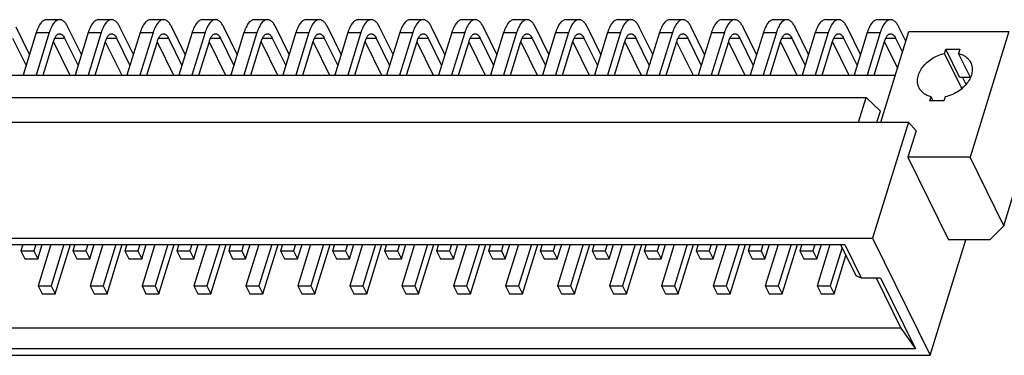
# Model space of a CAD drawing. Extents: x 0 to 420, y 0 to 297.
# Tile 4 of 5: x 292 to 337, y 212 to 227. Entities that reach past the tile are written whole.
import ezdxf

# ---------------------------------------------------------------- set-up
doc = ezdxf.new("R2010")
doc.units = 0
doc.header["$LTSCALE"] = 23.1
doc.layers.get('0').update_dxf_attribs({"linetype": 'CONTINUOUS'})
doc.layers.add('DTM_AXIS', color=7, linetype='CONTINUOUS')

msp = doc.modelspace()

# ---------------------------------------------------------------- linework, layer by layer
at = {"color": 7, "linetype": 'CONTINUOUS'}
for p, q in [((293.682, 226.682), (294.267, 226.682)), ((296.022, 226.682), (296.607, 226.682)), ((298.361, 226.682), (298.946, 226.682)), ((300.701, 226.682), (301.286, 226.682)), ((303.04, 226.682), (303.625, 226.682)), ((305.38, 226.682), (305.965, 226.682)), ((307.719, 226.682), (308.304, 226.682)), ((310.059, 226.682), (310.644, 226.682)), ((312.398, 226.682), (312.983, 226.682)), ((314.738, 226.682), (315.323, 226.682)), ((317.077, 226.682), (317.662, 226.682)), ((319.417, 226.682), (320.002, 226.682)), ((321.756, 226.682), (322.341, 226.682)), ((324.096, 226.682), (324.681, 226.682)), ((326.435, 226.682), (327.02, 226.682)), ((328.775, 226.682), (329.359, 226.682)), ((331.114, 226.682), (331.699, 226.682)), ((292.907, 225.113), (292.302, 226.347)), ((295.246, 225.113), (294.641, 226.347)), ((297.586, 225.113), (296.981, 226.347)), ((299.925, 225.113), (299.32, 226.347)), ((302.265, 225.113), (301.66, 226.347)), ((304.604, 225.113), (303.999, 226.347)), ((306.944, 225.113), (306.339, 226.347)), ((309.283, 225.113), (308.678, 226.347)), ((311.623, 225.113), (311.018, 226.347)), ((313.962, 225.113), (313.357, 226.347)), ((316.302, 225.113), (315.697, 226.347)), ((318.641, 225.113), (318.036, 226.347)), ((320.981, 225.113), (320.376, 226.347)), ((323.32, 225.113), (322.715, 226.347)), ((325.66, 225.113), (325.055, 226.347)), ((327.999, 225.113), (327.394, 226.347)), ((330.339, 225.113), (329.734, 226.347)), ((332.382, 225.717), (332.073, 226.347)), ((292.148, 225.849), (292.753, 224.616)), ((293.211, 226.097), (292.618, 224.18)), ((293.796, 226.097), (293.203, 224.18)), ((293.211, 226.097), (293.796, 226.097)), ((294.047, 225.849), (294.487, 225.849)), ((294.487, 225.849), (295.093, 224.616)), ((295.55, 226.097), (294.958, 224.18)), ((296.135, 226.097), (295.543, 224.18)), ((295.55, 226.097), (296.135, 226.097)), ((296.386, 225.849), (296.827, 225.849)), ((296.827, 225.849), (297.432, 224.616)), ((297.89, 226.097), (297.297, 224.18)), ((298.475, 226.097), (297.882, 224.18)), ((297.89, 226.097), (298.475, 226.097)), ((298.726, 225.849), (299.166, 225.849)), ((299.166, 225.849), (299.772, 224.616)), ((300.229, 226.097), (299.637, 224.18)), ((300.814, 226.097), (300.222, 224.18)), ((300.229, 226.097), (300.814, 226.097)), ((301.065, 225.849), (301.506, 225.849)), ((301.506, 225.849), (302.111, 224.616)), ((302.569, 226.097), (301.976, 224.18)), ((303.154, 226.097), (302.561, 224.18)), ((302.569, 226.097), (303.154, 226.097)), ((303.405, 225.849), (303.845, 225.849)), ((303.845, 225.849), (304.451, 224.616)), ((304.908, 226.097), (304.316, 224.18)), ((305.493, 226.097), (304.901, 224.18)), ((304.908, 226.097), (305.493, 226.097)), ((305.744, 225.849), (306.185, 225.849)), ((306.185, 225.849), (306.79, 224.616)), ((307.248, 226.097), (306.655, 224.18)), ((307.833, 226.097), (307.24, 224.18)), ((307.248, 226.097), (307.833, 226.097)), ((308.084, 225.849), (308.524, 225.849)), ((308.524, 225.849), (309.13, 224.616)), ((309.587, 226.097), (308.995, 224.18)), ((310.172, 226.097), (309.58, 224.18)), ((309.587, 226.097), (310.172, 226.097)), ((310.423, 225.849), (310.864, 225.849)), ((310.864, 225.849), (311.469, 224.616)), ((311.927, 226.097), (311.334, 224.18)), ((312.512, 226.097), (311.919, 224.18)), ((311.927, 226.097), (312.512, 226.097)), ((312.763, 225.849), (313.203, 225.849)), ((313.203, 225.849), (313.809, 224.616)), ((314.266, 226.097), (313.674, 224.18)), ((314.851, 226.097), (314.259, 224.18)), ((314.266, 226.097), (314.851, 226.097)), ((315.102, 225.849), (315.543, 225.849)), ((315.543, 225.849), (316.148, 224.616)), ((316.606, 226.097), (316.013, 224.18)), ((317.191, 226.097), (316.598, 224.18)), ((316.606, 226.097), (317.191, 226.097)), ((317.442, 225.849), (317.882, 225.849)), ((317.882, 225.849), (318.488, 224.616)), ((318.945, 226.097), (318.353, 224.18)), ((319.53, 226.097), (318.938, 224.18)), ((318.945, 226.097), (319.53, 226.097)), ((319.781, 225.849), (320.222, 225.849)), ((320.222, 225.849), (320.827, 224.616)), ((321.285, 226.097), (320.692, 224.18)), ((321.87, 226.097), (321.277, 224.18)), ((321.285, 226.097), (321.87, 226.097)), ((322.121, 225.849), (322.561, 225.849)), ((322.561, 225.849), (323.167, 224.616)), ((323.624, 226.097), (323.032, 224.18)), ((324.209, 226.097), (323.617, 224.18)), ((323.624, 226.097), (324.209, 226.097)), ((324.46, 225.849), (324.901, 225.849)), ((324.901, 225.849), (325.506, 224.616)), ((325.964, 226.097), (325.371, 224.18)), ((326.549, 226.097), (325.956, 224.18)), ((325.964, 226.097), (326.549, 226.097)), ((326.8, 225.849), (327.24, 225.849)), ((327.24, 225.849), (327.846, 224.616)), ((328.303, 226.097), (327.711, 224.18)), ((328.888, 226.097), (328.296, 224.18)), ((328.303, 226.097), (328.888, 226.097)), ((329.139, 225.849), (329.58, 225.849)), ((329.58, 225.849), (330.185, 224.616)), ((330.643, 226.097), (330.05, 224.18)), ((331.228, 226.097), (330.635, 224.18)), ((330.643, 226.097), (331.228, 226.097)), ((331.25, 222.054), (332.515, 226.147)), ((331.479, 225.849), (331.919, 225.849)), ((331.919, 225.849), (332.228, 225.22)), ((332.515, 226.147), (337.028, 226.147)), ((337.028, 226.147), (335.276, 220.476)), ((293.519, 224.18), (293.989, 225.702)), ((293.984, 225.684), (294.722, 224.18)), ((295.858, 224.18), (296.329, 225.702)), ((296.323, 225.684), (297.061, 224.18)), ((298.198, 224.18), (298.668, 225.702)), ((298.663, 225.684), (299.401, 224.18)), ((300.537, 224.18), (301.008, 225.702)), ((301.002, 225.684), (301.74, 224.18)), ((302.877, 224.18), (303.347, 225.702)), ((303.342, 225.684), (304.08, 224.18)), ((305.216, 224.18), (305.687, 225.702)), ((305.681, 225.684), (306.419, 224.18)), ((307.556, 224.18), (308.026, 225.702)), ((308.021, 225.684), (308.759, 224.18)), ((309.895, 224.18), (310.366, 225.702)), ((310.36, 225.684), (311.098, 224.18)), ((312.235, 224.18), (312.705, 225.702)), ((312.7, 225.684), (313.438, 224.18)), ((314.574, 224.18), (315.045, 225.702)), ((315.039, 225.684), (315.777, 224.18)), ((316.914, 224.18), (317.384, 225.702)), ((317.379, 225.684), (318.117, 224.18)), ((319.253, 224.18), (319.724, 225.702)), ((319.718, 225.684), (320.456, 224.18)), ((321.593, 224.18), (322.063, 225.702)), ((322.058, 225.684), (322.796, 224.18)), ((323.932, 224.18), (324.403, 225.702)), ((324.397, 225.684), (325.135, 224.18)), ((326.272, 224.18), (326.742, 225.702)), ((326.737, 225.684), (327.475, 224.18)), ((328.611, 224.18), (329.082, 225.702)), ((329.076, 225.684), (329.814, 224.18)), ((330.951, 224.18), (331.421, 225.702)), ((331.416, 225.684), (332.002, 224.488)), ((334.807, 224.082), (334.187, 225.344)), ((254.825, 224.18), (331.907, 224.18)), ((334.807, 224.082), (335.285, 224.082)), ((335.094, 223.758), (334.935, 224.082)), ((254.853, 223.172), (330.595, 223.172)), ((330.25, 222.054), (330.595, 223.172)), ((330.595, 223.172), (331.236, 222.55)), ((331.082, 222.054), (331.236, 222.55)), ((251.669, 222.054), (332.501, 222.054)), ((332.501, 222.054), (330.888, 216.833)), ((332.842, 221.675), (332.501, 222.054)), ((332.842, 221.675), (332.471, 220.476)), ((335.276, 220.476), (332.471, 220.476)), ((332.471, 220.476), (334.301, 216.746)), ((336.795, 217.38), (335.276, 220.476)), ((336.795, 217.38), (337.209, 218.72)), ((336.795, 217.38), (336.166, 216.746)), ((250.056, 216.833), (330.888, 216.833)), ((251.595, 216.541), (329.636, 216.541)), ((292.61, 216.541), (292.522, 216.256)), ((293.195, 216.541), (293.107, 216.256)), ((293.285, 215.893), (293.485, 216.541)), ((293.873, 216.541), (293.297, 214.677)), ((294.458, 216.541), (293.882, 214.677)), ((294.06, 214.314), (294.748, 216.541)), ((294.95, 216.541), (294.862, 216.256)), ((295.534, 216.541), (295.446, 216.256)), ((295.625, 215.893), (295.825, 216.541)), ((296.212, 216.541), (295.636, 214.677)), ((296.797, 216.541), (296.221, 214.677)), ((296.399, 214.314), (297.088, 216.541)), ((297.289, 216.541), (297.201, 216.256)), ((297.874, 216.541), (297.786, 216.256)), ((297.964, 215.893), (298.164, 216.541)), ((298.552, 216.541), (297.976, 214.677)), ((299.137, 216.541), (298.561, 214.677)), ((298.739, 214.314), (299.427, 216.541)), ((299.629, 216.541), (299.541, 216.256)), ((300.213, 216.541), (300.125, 216.256)), ((300.304, 215.893), (300.504, 216.541)), ((300.891, 216.541), (300.315, 214.677)), ((301.476, 216.541), (300.9, 214.677)), ((301.078, 214.314), (301.767, 216.541)), ((301.968, 216.541), (301.88, 216.256)), ((302.553, 216.541), (302.465, 216.256)), ((302.643, 215.893), (302.843, 216.541)), ((303.231, 216.541), (302.655, 214.677)), ((303.816, 216.541), (303.24, 214.677)), ((303.418, 214.314), (304.106, 216.541)), ((304.308, 216.541), (304.22, 216.256)), ((304.892, 216.541), (304.804, 216.256)), ((304.983, 215.893), (305.183, 216.541)), ((305.57, 216.541), (304.994, 214.677)), ((306.155, 216.541), (305.579, 214.677)), ((305.757, 214.314), (306.446, 216.541)), ((306.647, 216.541), (306.559, 216.256)), ((307.232, 216.541), (307.144, 216.256)), ((307.322, 215.893), (307.522, 216.541)), ((307.91, 216.541), (307.334, 214.677)), ((308.495, 216.541), (307.919, 214.677)), ((308.097, 214.314), (308.785, 216.541)), ((308.987, 216.541), (308.899, 216.256)), ((309.571, 216.541), (309.483, 216.256)), ((309.662, 215.893), (309.862, 216.541)), ((310.249, 216.541), (309.673, 214.677)), ((310.834, 216.541), (310.258, 214.677)), ((310.436, 214.314), (311.125, 216.541)), ((311.326, 216.541), (311.238, 216.256)), ((311.911, 216.541), (311.823, 216.256)), ((312.001, 215.893), (312.201, 216.541)), ((312.589, 216.541), (312.013, 214.677)), ((313.174, 216.541), (312.598, 214.677)), ((312.776, 214.314), (313.464, 216.541)), ((313.666, 216.541), (313.578, 216.256)), ((314.25, 216.541), (314.162, 216.256)), ((314.341, 215.893), (314.541, 216.541)), ((314.928, 216.541), (314.352, 214.677)), ((315.513, 216.541), (314.937, 214.677)), ((315.115, 214.314), (315.804, 216.541)), ((316.005, 216.541), (315.917, 216.256)), ((316.59, 216.541), (316.502, 216.256)), ((316.68, 215.893), (316.88, 216.541)), ((317.268, 216.541), (316.692, 214.677)), ((317.853, 216.541), (317.277, 214.677)), ((317.455, 214.314), (318.143, 216.541)), ((318.345, 216.541), (318.256, 216.256)), ((318.929, 216.541), (318.841, 216.256)), ((319.02, 215.893), (319.22, 216.541)), ((319.607, 216.541), (319.031, 214.677)), ((320.192, 216.541), (319.616, 214.677)), ((319.794, 214.314), (320.483, 216.541)), ((320.684, 216.541), (320.596, 216.256)), ((321.269, 216.541), (321.181, 216.256)), ((321.359, 215.893), (321.559, 216.541)), ((321.947, 216.541), (321.371, 214.677)), ((322.532, 216.541), (321.956, 214.677)), ((322.134, 214.314), (322.822, 216.541)), ((323.024, 216.541), (322.935, 216.256)), ((323.608, 216.541), (323.52, 216.256)), ((323.699, 215.893), (323.899, 216.541)), ((324.286, 216.541), (323.71, 214.677)), ((324.871, 216.541), (324.295, 214.677)), ((324.473, 214.314), (325.162, 216.541)), ((325.363, 216.541), (325.275, 216.256)), ((325.948, 216.541), (325.86, 216.256)), ((326.038, 215.893), (326.238, 216.541)), ((326.626, 216.541), (326.05, 214.677)), ((327.211, 216.541), (326.635, 214.677)), ((326.813, 214.314), (327.501, 216.541)), ((327.703, 216.541), (327.614, 216.256)), ((328.287, 216.541), (328.199, 216.256)), ((328.378, 215.893), (328.578, 216.541)), ((328.965, 216.541), (328.389, 214.677)), ((329.442, 216.541), (330.124, 215.15)), ((329.636, 216.541), (330.371, 215.043)), ((330.888, 216.833), (333.484, 211.544)), ((333.484, 211.544), (335.092, 216.746)), ((336.166, 216.746), (334.301, 216.746)), ((292.522, 216.256), (293.107, 216.256)), ((292.522, 216.256), (292.7, 215.893)), ((293.107, 216.256), (293.285, 215.893)), ((294.862, 216.256), (295.446, 216.256)), ((294.862, 216.256), (295.04, 215.893)), ((295.446, 216.256), (295.625, 215.893)), ((297.201, 216.256), (297.786, 216.256)), ((297.201, 216.256), (297.379, 215.893)), ((297.786, 216.256), (297.964, 215.893)), ((299.541, 216.256), (300.125, 216.256)), ((299.541, 216.256), (299.719, 215.893)), ((300.125, 216.256), (300.304, 215.893)), ((301.88, 216.256), (302.465, 216.256)), ((301.88, 216.256), (302.058, 215.893)), ((302.465, 216.256), (302.643, 215.893)), ((304.22, 216.256), (304.804, 216.256)), ((304.22, 216.256), (304.398, 215.893)), ((304.804, 216.256), (304.983, 215.893)), ((306.559, 216.256), (307.144, 216.256)), ((306.559, 216.256), (306.737, 215.893)), ((307.144, 216.256), (307.322, 215.893)), ((308.899, 216.256), (309.483, 216.256)), ((308.899, 216.256), (309.077, 215.893)), ((309.483, 216.256), (309.662, 215.893)), ((311.238, 216.256), (311.823, 216.256)), ((311.238, 216.256), (311.416, 215.893)), ((311.823, 216.256), (312.001, 215.893)), ((313.578, 216.256), (314.162, 216.256)), ((313.578, 216.256), (313.756, 215.893)), ((314.162, 216.256), (314.341, 215.893)), ((315.917, 216.256), (316.502, 216.256)), ((315.917, 216.256), (316.095, 215.893)), ((316.502, 216.256), (316.68, 215.893)), ((318.256, 216.256), (318.841, 216.256)), ((318.256, 216.256), (318.435, 215.893)), ((318.841, 216.256), (319.02, 215.893)), ((320.596, 216.256), (321.181, 216.256)), ((320.596, 216.256), (320.774, 215.893)), ((321.181, 216.256), (321.359, 215.893)), ((322.935, 216.256), (323.52, 216.256)), ((322.935, 216.256), (323.114, 215.893)), ((323.52, 216.256), (323.699, 215.893)), ((325.275, 216.256), (325.86, 216.256)), ((325.275, 216.256), (325.453, 215.893)), ((325.86, 216.256), (326.038, 215.893)), ((327.614, 216.256), (328.199, 216.256)), ((327.614, 216.256), (327.793, 215.893)), ((328.199, 216.256), (328.378, 215.893)), ((329.508, 216.406), (328.974, 214.677)), ((329.152, 214.314), (329.686, 216.043)), ((292.7, 215.893), (293.285, 215.893)), ((295.04, 215.893), (295.625, 215.893)), ((297.379, 215.893), (297.964, 215.893)), ((299.719, 215.893), (300.304, 215.893)), ((302.058, 215.893), (302.643, 215.893)), ((304.398, 215.893), (304.983, 215.893)), ((306.737, 215.893), (307.322, 215.893)), ((309.077, 215.893), (309.662, 215.893)), ((311.416, 215.893), (312.001, 215.893)), ((313.756, 215.893), (314.341, 215.893)), ((316.095, 215.893), (316.68, 215.893)), ((318.435, 215.893), (319.02, 215.893)), ((320.774, 215.893), (321.359, 215.893)), ((323.114, 215.893), (323.699, 215.893)), ((325.453, 215.893), (326.038, 215.893)), ((327.793, 215.893), (328.378, 215.893)), ((330.124, 215.15), (330.371, 215.043)), ((293.297, 214.677), (293.882, 214.677)), ((293.297, 214.677), (293.475, 214.314)), ((293.882, 214.677), (294.06, 214.314)), ((295.636, 214.677), (296.221, 214.677)), ((295.636, 214.677), (295.815, 214.314)), ((296.221, 214.677), (296.399, 214.314)), ((297.976, 214.677), (298.561, 214.677)), ((297.976, 214.677), (298.154, 214.314)), ((298.561, 214.677), (298.739, 214.314)), ((300.315, 214.677), (300.9, 214.677)), ((300.315, 214.677), (300.494, 214.314)), ((300.9, 214.677), (301.078, 214.314)), ((302.655, 214.677), (303.24, 214.677)), ((302.655, 214.677), (302.833, 214.314)), ((303.24, 214.677), (303.418, 214.314)), ((304.994, 214.677), (305.579, 214.677)), ((304.994, 214.677), (305.173, 214.314)), ((305.579, 214.677), (305.757, 214.314)), ((307.334, 214.677), (307.919, 214.677)), ((307.334, 214.677), (307.512, 214.314)), ((307.919, 214.677), (308.097, 214.314)), ((309.673, 214.677), (310.258, 214.677)), ((309.673, 214.677), (309.852, 214.314)), ((310.258, 214.677), (310.436, 214.314)), ((312.013, 214.677), (312.598, 214.677)), ((312.013, 214.677), (312.191, 214.314)), ((312.598, 214.677), (312.776, 214.314)), ((314.352, 214.677), (314.937, 214.677)), ((314.352, 214.677), (314.531, 214.314)), ((314.937, 214.677), (315.115, 214.314)), ((316.692, 214.677), (317.277, 214.677)), ((316.692, 214.677), (316.87, 214.314)), ((317.277, 214.677), (317.455, 214.314)), ((319.031, 214.677), (319.616, 214.677)), ((319.031, 214.677), (319.21, 214.314)), ((319.616, 214.677), (319.794, 214.314)), ((321.371, 214.677), (321.956, 214.677)), ((321.371, 214.677), (321.549, 214.314)), ((321.956, 214.677), (322.134, 214.314)), ((323.71, 214.677), (324.295, 214.677)), ((323.71, 214.677), (323.888, 214.314)), ((324.295, 214.677), (324.473, 214.314)), ((326.05, 214.677), (326.635, 214.677)), ((326.05, 214.677), (326.228, 214.314)), ((326.635, 214.677), (326.813, 214.314)), ((328.389, 214.677), (328.974, 214.677)), ((328.389, 214.677), (328.567, 214.314)), ((328.974, 214.677), (329.152, 214.314)), ((330.371, 215.043), (331.237, 215.043)), ((331.043, 215.043), (332.162, 212.763)), ((331.237, 215.043), (332.811, 211.836)), ((293.475, 214.314), (294.06, 214.314)), ((295.815, 214.314), (296.399, 214.314)), ((298.154, 214.314), (298.739, 214.314)), ((300.494, 214.314), (301.078, 214.314)), ((302.833, 214.314), (303.418, 214.314)), ((305.173, 214.314), (305.757, 214.314)), ((307.512, 214.314), (308.097, 214.314)), ((309.852, 214.314), (310.436, 214.314)), ((312.191, 214.314), (312.776, 214.314)), ((314.531, 214.314), (315.115, 214.314)), ((316.87, 214.314), (317.455, 214.314)), ((319.21, 214.314), (319.794, 214.314)), ((321.549, 214.314), (322.134, 214.314)), ((323.888, 214.314), (324.473, 214.314)), ((326.228, 214.314), (326.813, 214.314)), ((328.567, 214.314), (329.152, 214.314)), ((332.162, 212.763), (253.604, 212.763)), ((332.162, 212.763), (332.811, 211.836)), ((332.811, 211.836), (253.038, 211.836)), ((252.652, 211.544), (333.484, 211.544))]:
    msp.add_line(p, q, dxfattribs=at)
for points, knots in [([(293.682, 226.682), (293.659, 226.682), (293.612, 226.675), (293.544, 226.644), (293.479, 226.594), (293.416, 226.526), (293.358, 226.441), (293.303, 226.34), (293.253, 226.224), (293.224, 226.141), (293.211, 226.097)], [0, 0, 0, 0, 0.085851, 0.177422, 0.279225, 0.394142, 0.523636, 0.668111, 0.827201, 1, 1, 1, 1]), ([(294.267, 226.682), (294.244, 226.682), (294.197, 226.675), (294.129, 226.644), (294.064, 226.594), (294.001, 226.526), (293.942, 226.441), (293.888, 226.34), (293.838, 226.224), (293.809, 226.141), (293.796, 226.097)], [0, 0, 0, 0, 0.085851, 0.177422, 0.279225, 0.394142, 0.523636, 0.668111, 0.827201, 1, 1, 1, 1]), ([(294.641, 226.347), (294.617, 226.397), (294.577, 226.466), (294.514, 226.547), (294.468, 226.595), (294.419, 226.633), (294.369, 226.661), (294.319, 226.678), (294.284, 226.682), (294.267, 226.682)], [0, 0, 0, 0, 0.315265, 0.454252, 0.581237, 0.697235, 0.803937, 0.903796, 1, 1, 1, 1]), ([(296.022, 226.682), (295.999, 226.682), (295.952, 226.675), (295.884, 226.644), (295.818, 226.594), (295.756, 226.526), (295.697, 226.441), (295.642, 226.34), (295.593, 226.224), (295.564, 226.141), (295.55, 226.097)], [0, 0, 0, 0, 0.085851, 0.177422, 0.279225, 0.394142, 0.523636, 0.668111, 0.827201, 1, 1, 1, 1]), ([(296.607, 226.682), (296.584, 226.682), (296.537, 226.675), (296.468, 226.644), (296.403, 226.594), (296.341, 226.526), (296.282, 226.441), (296.227, 226.34), (296.177, 226.224), (296.149, 226.141), (296.135, 226.097)], [0, 0, 0, 0, 0.085851, 0.177422, 0.279225, 0.394142, 0.523636, 0.668111, 0.827201, 1, 1, 1, 1]), ([(296.981, 226.347), (296.956, 226.397), (296.917, 226.466), (296.854, 226.547), (296.807, 226.595), (296.759, 226.633), (296.709, 226.661), (296.658, 226.678), (296.623, 226.682), (296.607, 226.682)], [0, 0, 0, 0, 0.315265, 0.454252, 0.581237, 0.697235, 0.803937, 0.903796, 1, 1, 1, 1]), ([(298.361, 226.682), (298.338, 226.682), (298.291, 226.675), (298.223, 226.644), (298.158, 226.594), (298.095, 226.526), (298.037, 226.441), (297.982, 226.34), (297.932, 226.224), (297.903, 226.141), (297.89, 226.097)], [0, 0, 0, 0, 0.085851, 0.177422, 0.279225, 0.394142, 0.523636, 0.668111, 0.827201, 1, 1, 1, 1]), ([(298.946, 226.682), (298.923, 226.682), (298.876, 226.675), (298.808, 226.644), (298.743, 226.594), (298.68, 226.526), (298.621, 226.441), (298.567, 226.34), (298.517, 226.224), (298.488, 226.141), (298.475, 226.097)], [0, 0, 0, 0, 0.085851, 0.177422, 0.279225, 0.394142, 0.523636, 0.668111, 0.827201, 1, 1, 1, 1]), ([(299.32, 226.347), (299.296, 226.397), (299.256, 226.466), (299.193, 226.547), (299.146, 226.595), (299.098, 226.633), (299.048, 226.661), (298.997, 226.678), (298.963, 226.682), (298.946, 226.682)], [0, 0, 0, 0, 0.315265, 0.454252, 0.581237, 0.697235, 0.803937, 0.903796, 1, 1, 1, 1]), ([(300.701, 226.682), (300.678, 226.682), (300.631, 226.675), (300.563, 226.644), (300.497, 226.594), (300.435, 226.526), (300.376, 226.441), (300.321, 226.34), (300.272, 226.224), (300.243, 226.141), (300.229, 226.097)], [0, 0, 0, 0, 0.085851, 0.177422, 0.279225, 0.394142, 0.523636, 0.668111, 0.827201, 1, 1, 1, 1]), ([(301.286, 226.682), (301.263, 226.682), (301.216, 226.675), (301.147, 226.644), (301.082, 226.594), (301.02, 226.526), (300.961, 226.441), (300.906, 226.34), (300.856, 226.224), (300.828, 226.141), (300.814, 226.097)], [0, 0, 0, 0, 0.085851, 0.177422, 0.279225, 0.394142, 0.523636, 0.668111, 0.827201, 1, 1, 1, 1]), ([(301.66, 226.347), (301.635, 226.397), (301.596, 226.466), (301.533, 226.547), (301.486, 226.595), (301.438, 226.633), (301.388, 226.661), (301.337, 226.678), (301.302, 226.682), (301.286, 226.682)], [0, 0, 0, 0, 0.315265, 0.454252, 0.581237, 0.697235, 0.803937, 0.903796, 1, 1, 1, 1]), ([(303.04, 226.682), (303.017, 226.682), (302.97, 226.675), (302.902, 226.644), (302.837, 226.594), (302.774, 226.526), (302.716, 226.441), (302.661, 226.34), (302.611, 226.224), (302.582, 226.141), (302.569, 226.097)], [0, 0, 0, 0, 0.085851, 0.177422, 0.279225, 0.394142, 0.523636, 0.668111, 0.827201, 1, 1, 1, 1]), ([(303.625, 226.682), (303.602, 226.682), (303.555, 226.675), (303.487, 226.644), (303.422, 226.594), (303.359, 226.526), (303.3, 226.441), (303.246, 226.34), (303.196, 226.224), (303.167, 226.141), (303.154, 226.097)], [0, 0, 0, 0, 0.085851, 0.177422, 0.279225, 0.394142, 0.523636, 0.668111, 0.827201, 1, 1, 1, 1]), ([(303.999, 226.347), (303.975, 226.397), (303.935, 226.466), (303.872, 226.547), (303.825, 226.595), (303.777, 226.633), (303.727, 226.661), (303.676, 226.678), (303.642, 226.682), (303.625, 226.682)], [0, 0, 0, 0, 0.315265, 0.454252, 0.581237, 0.697235, 0.803937, 0.903796, 1, 1, 1, 1]), ([(305.38, 226.682), (305.357, 226.682), (305.31, 226.675), (305.242, 226.644), (305.176, 226.594), (305.114, 226.526), (305.055, 226.441), (305, 226.34), (304.951, 226.224), (304.922, 226.141), (304.908, 226.097)], [0, 0, 0, 0, 0.085851, 0.177422, 0.279225, 0.394142, 0.523636, 0.668111, 0.827201, 1, 1, 1, 1]), ([(305.965, 226.682), (305.942, 226.682), (305.895, 226.675), (305.826, 226.644), (305.761, 226.594), (305.699, 226.526), (305.64, 226.441), (305.585, 226.34), (305.535, 226.224), (305.507, 226.141), (305.493, 226.097)], [0, 0, 0, 0, 0.085851, 0.177422, 0.279225, 0.394142, 0.523636, 0.668111, 0.827201, 1, 1, 1, 1]), ([(306.339, 226.347), (306.314, 226.397), (306.275, 226.466), (306.212, 226.547), (306.165, 226.595), (306.117, 226.633), (306.067, 226.661), (306.016, 226.678), (305.981, 226.682), (305.965, 226.682)], [0, 0, 0, 0, 0.315265, 0.454252, 0.581237, 0.697235, 0.803937, 0.903796, 1, 1, 1, 1]), ([(307.719, 226.682), (307.696, 226.682), (307.649, 226.675), (307.581, 226.644), (307.516, 226.594), (307.453, 226.526), (307.395, 226.441), (307.34, 226.34), (307.29, 226.224), (307.261, 226.141), (307.248, 226.097)], [0, 0, 0, 0, 0.085851, 0.177422, 0.279225, 0.394142, 0.523636, 0.668111, 0.827201, 1, 1, 1, 1]), ([(308.304, 226.682), (308.281, 226.682), (308.234, 226.675), (308.166, 226.644), (308.1, 226.594), (308.038, 226.526), (307.979, 226.441), (307.925, 226.34), (307.875, 226.224), (307.846, 226.141), (307.833, 226.097)], [0, 0, 0, 0, 0.085851, 0.177422, 0.279225, 0.394142, 0.523636, 0.668111, 0.827201, 1, 1, 1, 1]), ([(308.678, 226.347), (308.654, 226.397), (308.614, 226.466), (308.551, 226.547), (308.504, 226.595), (308.456, 226.633), (308.406, 226.661), (308.355, 226.678), (308.321, 226.682), (308.304, 226.682)], [0, 0, 0, 0, 0.315265, 0.454252, 0.581237, 0.697235, 0.803937, 0.903796, 1, 1, 1, 1]), ([(310.059, 226.682), (310.036, 226.682), (309.989, 226.675), (309.921, 226.644), (309.855, 226.594), (309.793, 226.526), (309.734, 226.441), (309.679, 226.34), (309.629, 226.224), (309.601, 226.141), (309.587, 226.097)], [0, 0, 0, 0, 0.085851, 0.177422, 0.279225, 0.394142, 0.523636, 0.668111, 0.827201, 1, 1, 1, 1]), ([(310.644, 226.682), (310.621, 226.682), (310.574, 226.675), (310.505, 226.644), (310.44, 226.594), (310.378, 226.526), (310.319, 226.441), (310.264, 226.34), (310.214, 226.224), (310.186, 226.141), (310.172, 226.097)], [0, 0, 0, 0, 0.085851, 0.177422, 0.279225, 0.394142, 0.523636, 0.668111, 0.827201, 1, 1, 1, 1]), ([(311.018, 226.347), (310.993, 226.397), (310.954, 226.466), (310.891, 226.547), (310.844, 226.595), (310.796, 226.633), (310.746, 226.661), (310.695, 226.678), (310.66, 226.682), (310.644, 226.682)], [0, 0, 0, 0, 0.315265, 0.454252, 0.581237, 0.697235, 0.803937, 0.903796, 1, 1, 1, 1]), ([(312.398, 226.682), (312.375, 226.682), (312.328, 226.675), (312.26, 226.644), (312.195, 226.594), (312.132, 226.526), (312.074, 226.441), (312.019, 226.34), (311.969, 226.224), (311.94, 226.141), (311.927, 226.097)], [0, 0, 0, 0, 0.085851, 0.177422, 0.279225, 0.394142, 0.523636, 0.668111, 0.827201, 1, 1, 1, 1]), ([(312.983, 226.682), (312.96, 226.682), (312.913, 226.675), (312.845, 226.644), (312.779, 226.594), (312.717, 226.526), (312.658, 226.441), (312.604, 226.34), (312.554, 226.224), (312.525, 226.141), (312.512, 226.097)], [0, 0, 0, 0, 0.085851, 0.177422, 0.279225, 0.394142, 0.523636, 0.668111, 0.827201, 1, 1, 1, 1]), ([(313.357, 226.347), (313.333, 226.397), (313.293, 226.466), (313.23, 226.547), (313.183, 226.595), (313.135, 226.633), (313.085, 226.661), (313.034, 226.678), (313, 226.682), (312.983, 226.682)], [0, 0, 0, 0, 0.315265, 0.454252, 0.581237, 0.697235, 0.803937, 0.903796, 1, 1, 1, 1]), ([(314.738, 226.682), (314.715, 226.682), (314.668, 226.675), (314.6, 226.644), (314.534, 226.594), (314.472, 226.526), (314.413, 226.441), (314.358, 226.34), (314.308, 226.224), (314.28, 226.141), (314.266, 226.097)], [0, 0, 0, 0, 0.085851, 0.177422, 0.279225, 0.394142, 0.523636, 0.668111, 0.827201, 1, 1, 1, 1]), ([(315.323, 226.682), (315.3, 226.682), (315.253, 226.675), (315.184, 226.644), (315.119, 226.594), (315.057, 226.526), (314.998, 226.441), (314.943, 226.34), (314.893, 226.224), (314.865, 226.141), (314.851, 226.097)], [0, 0, 0, 0, 0.085851, 0.177422, 0.279225, 0.394142, 0.523636, 0.668111, 0.827201, 1, 1, 1, 1]), ([(315.697, 226.347), (315.672, 226.397), (315.632, 226.466), (315.57, 226.547), (315.523, 226.595), (315.475, 226.633), (315.425, 226.661), (315.374, 226.678), (315.339, 226.682), (315.323, 226.682)], [0, 0, 0, 0, 0.315265, 0.454252, 0.581237, 0.697235, 0.803937, 0.903796, 1, 1, 1, 1]), ([(317.077, 226.682), (317.054, 226.682), (317.007, 226.675), (316.939, 226.644), (316.874, 226.594), (316.811, 226.526), (316.753, 226.441), (316.698, 226.34), (316.648, 226.224), (316.619, 226.141), (316.606, 226.097)], [0, 0, 0, 0, 0.085851, 0.177422, 0.279225, 0.394142, 0.523636, 0.668111, 0.827201, 1, 1, 1, 1]), ([(317.662, 226.682), (317.639, 226.682), (317.592, 226.675), (317.524, 226.644), (317.458, 226.594), (317.396, 226.526), (317.337, 226.441), (317.283, 226.34), (317.233, 226.224), (317.204, 226.141), (317.191, 226.097)], [0, 0, 0, 0, 0.085851, 0.177422, 0.279225, 0.394142, 0.523636, 0.668111, 0.827201, 1, 1, 1, 1]), ([(318.036, 226.347), (318.012, 226.397), (317.972, 226.466), (317.909, 226.547), (317.862, 226.595), (317.814, 226.633), (317.764, 226.661), (317.713, 226.678), (317.679, 226.682), (317.662, 226.682)], [0, 0, 0, 0, 0.315265, 0.454252, 0.581237, 0.697235, 0.803937, 0.903796, 1, 1, 1, 1]), ([(319.417, 226.682), (319.394, 226.682), (319.347, 226.675), (319.279, 226.644), (319.213, 226.594), (319.151, 226.526), (319.092, 226.441), (319.037, 226.34), (318.987, 226.224), (318.959, 226.141), (318.945, 226.097)], [0, 0, 0, 0, 0.085851, 0.177422, 0.279225, 0.394142, 0.523636, 0.668111, 0.827201, 1, 1, 1, 1]), ([(320.002, 226.682), (319.979, 226.682), (319.932, 226.675), (319.863, 226.644), (319.798, 226.594), (319.736, 226.526), (319.677, 226.441), (319.622, 226.34), (319.572, 226.224), (319.544, 226.141), (319.53, 226.097)], [0, 0, 0, 0, 0.085851, 0.177422, 0.279225, 0.394142, 0.523636, 0.668111, 0.827201, 1, 1, 1, 1]), ([(320.376, 226.347), (320.351, 226.397), (320.311, 226.466), (320.249, 226.547), (320.202, 226.595), (320.154, 226.633), (320.104, 226.661), (320.053, 226.678), (320.018, 226.682), (320.002, 226.682)], [0, 0, 0, 0, 0.315265, 0.454252, 0.581237, 0.697235, 0.803937, 0.903796, 1, 1, 1, 1]), ([(321.756, 226.682), (321.733, 226.682), (321.686, 226.675), (321.618, 226.644), (321.553, 226.594), (321.49, 226.526), (321.431, 226.441), (321.377, 226.34), (321.327, 226.224), (321.298, 226.141), (321.285, 226.097)], [0, 0, 0, 0, 0.085851, 0.177422, 0.279225, 0.394142, 0.523636, 0.668111, 0.827201, 1, 1, 1, 1]), ([(322.341, 226.682), (322.318, 226.682), (322.271, 226.675), (322.203, 226.644), (322.137, 226.594), (322.075, 226.526), (322.016, 226.441), (321.962, 226.34), (321.912, 226.224), (321.883, 226.141), (321.87, 226.097)], [0, 0, 0, 0, 0.085851, 0.177422, 0.279225, 0.394142, 0.523636, 0.668111, 0.827201, 1, 1, 1, 1]), ([(322.715, 226.347), (322.691, 226.397), (322.651, 226.466), (322.588, 226.547), (322.541, 226.595), (322.493, 226.633), (322.443, 226.661), (322.392, 226.678), (322.358, 226.682), (322.341, 226.682)], [0, 0, 0, 0, 0.315265, 0.454252, 0.581237, 0.697235, 0.803937, 0.903796, 1, 1, 1, 1]), ([(324.096, 226.682), (324.073, 226.682), (324.026, 226.675), (323.958, 226.644), (323.892, 226.594), (323.83, 226.526), (323.771, 226.441), (323.716, 226.34), (323.666, 226.224), (323.638, 226.141), (323.624, 226.097)], [0, 0, 0, 0, 0.085851, 0.177422, 0.279225, 0.394142, 0.523636, 0.668111, 0.827201, 1, 1, 1, 1]), ([(324.681, 226.682), (324.658, 226.682), (324.611, 226.675), (324.542, 226.644), (324.477, 226.594), (324.415, 226.526), (324.356, 226.441), (324.301, 226.34), (324.251, 226.224), (324.223, 226.141), (324.209, 226.097)], [0, 0, 0, 0, 0.085851, 0.177422, 0.279225, 0.394142, 0.523636, 0.668111, 0.827201, 1, 1, 1, 1]), ([(325.055, 226.347), (325.03, 226.397), (324.99, 226.466), (324.928, 226.547), (324.881, 226.595), (324.833, 226.633), (324.783, 226.661), (324.732, 226.678), (324.697, 226.682), (324.681, 226.682)], [0, 0, 0, 0, 0.315265, 0.454252, 0.581237, 0.697235, 0.803937, 0.903796, 1, 1, 1, 1]), ([(326.435, 226.682), (326.412, 226.682), (326.365, 226.675), (326.297, 226.644), (326.232, 226.594), (326.169, 226.526), (326.11, 226.441), (326.056, 226.34), (326.006, 226.224), (325.977, 226.141), (325.964, 226.097)], [0, 0, 0, 0, 0.085851, 0.177422, 0.279225, 0.394142, 0.523636, 0.668111, 0.827201, 1, 1, 1, 1]), ([(327.02, 226.682), (326.997, 226.682), (326.95, 226.675), (326.882, 226.644), (326.816, 226.594), (326.754, 226.526), (326.695, 226.441), (326.641, 226.34), (326.591, 226.224), (326.562, 226.141), (326.549, 226.097)], [0, 0, 0, 0, 0.085851, 0.177422, 0.279225, 0.394142, 0.523636, 0.668111, 0.827201, 1, 1, 1, 1]), ([(327.394, 226.347), (327.37, 226.397), (327.33, 226.466), (327.267, 226.547), (327.22, 226.595), (327.172, 226.633), (327.122, 226.661), (327.071, 226.678), (327.037, 226.682), (327.02, 226.682)], [0, 0, 0, 0, 0.315265, 0.454252, 0.581237, 0.697235, 0.803937, 0.903796, 1, 1, 1, 1]), ([(328.775, 226.682), (328.752, 226.682), (328.705, 226.675), (328.637, 226.644), (328.571, 226.594), (328.509, 226.526), (328.45, 226.441), (328.395, 226.34), (328.345, 226.224), (328.317, 226.141), (328.303, 226.097)], [0, 0, 0, 0, 0.085851, 0.177422, 0.279225, 0.394142, 0.523636, 0.668111, 0.827201, 1, 1, 1, 1]), ([(329.359, 226.682), (329.337, 226.682), (329.29, 226.675), (329.221, 226.644), (329.156, 226.594), (329.094, 226.526), (329.035, 226.441), (328.98, 226.34), (328.93, 226.224), (328.902, 226.141), (328.888, 226.097)], [0, 0, 0, 0, 0.085851, 0.177422, 0.279225, 0.394142, 0.523636, 0.668111, 0.827201, 1, 1, 1, 1]), ([(329.734, 226.347), (329.709, 226.397), (329.669, 226.466), (329.607, 226.547), (329.56, 226.595), (329.511, 226.633), (329.462, 226.661), (329.411, 226.678), (329.376, 226.682), (329.359, 226.682)], [0, 0, 0, 0, 0.315265, 0.454252, 0.581237, 0.697235, 0.803937, 0.903796, 1, 1, 1, 1]), ([(331.114, 226.682), (331.091, 226.682), (331.044, 226.675), (330.976, 226.644), (330.911, 226.594), (330.848, 226.526), (330.789, 226.441), (330.735, 226.34), (330.685, 226.224), (330.656, 226.141), (330.643, 226.097)], [0, 0, 0, 0, 0.085851, 0.177422, 0.279225, 0.394142, 0.523636, 0.668111, 0.827201, 1, 1, 1, 1]), ([(331.699, 226.682), (331.676, 226.682), (331.629, 226.675), (331.561, 226.644), (331.495, 226.594), (331.433, 226.526), (331.374, 226.441), (331.32, 226.34), (331.27, 226.224), (331.241, 226.141), (331.228, 226.097)], [0, 0, 0, 0, 0.085851, 0.177422, 0.279225, 0.394142, 0.523636, 0.668111, 0.827201, 1, 1, 1, 1]), ([(332.073, 226.347), (332.049, 226.397), (332.009, 226.466), (331.946, 226.547), (331.899, 226.595), (331.851, 226.633), (331.801, 226.661), (331.75, 226.678), (331.716, 226.682), (331.699, 226.682)], [0, 0, 0, 0, 0.315265, 0.454252, 0.581237, 0.697235, 0.803937, 0.903796, 1, 1, 1, 1]), ([(293.989, 225.702), (294.005, 225.752), (294.031, 225.822), (294.076, 225.905), (294.11, 225.955), (294.147, 225.995), (294.186, 226.024), (294.226, 226.042), (294.254, 226.047), (294.267, 226.047)], [0, 0, 0, 0, 0.331731, 0.476239, 0.605765, 0.720709, 0.822536, 0.914128, 1, 1, 1, 1]), ([(294.267, 226.047), (294.277, 226.047), (294.297, 226.044), (294.327, 226.034), (294.357, 226.018), (294.396, 225.987), (294.443, 225.931), (294.473, 225.879), (294.487, 225.849)], [0, 0, 0, 0, 0.096244, 0.196145, 0.302891, 0.418938, 0.684602, 1, 1, 1, 1]), ([(296.329, 225.702), (296.344, 225.752), (296.37, 225.822), (296.415, 225.905), (296.45, 225.955), (296.487, 225.995), (296.525, 226.024), (296.565, 226.042), (296.593, 226.047), (296.607, 226.047)], [0, 0, 0, 0, 0.331731, 0.476239, 0.605765, 0.720709, 0.822536, 0.914128, 1, 1, 1, 1]), ([(296.607, 226.047), (296.617, 226.047), (296.637, 226.044), (296.667, 226.034), (296.696, 226.018), (296.736, 225.987), (296.783, 225.931), (296.812, 225.879), (296.827, 225.849)], [0, 0, 0, 0, 0.096244, 0.196145, 0.302891, 0.418938, 0.684602, 1, 1, 1, 1]), ([(298.668, 225.702), (298.684, 225.752), (298.71, 225.822), (298.755, 225.905), (298.789, 225.955), (298.826, 225.995), (298.865, 226.024), (298.905, 226.042), (298.933, 226.047), (298.946, 226.047)], [0, 0, 0, 0, 0.331731, 0.476239, 0.605765, 0.720709, 0.822536, 0.914128, 1, 1, 1, 1]), ([(298.946, 226.047), (298.956, 226.047), (298.976, 226.044), (299.006, 226.034), (299.036, 226.018), (299.075, 225.987), (299.122, 225.931), (299.152, 225.879), (299.166, 225.849)], [0, 0, 0, 0, 0.096244, 0.196145, 0.302891, 0.418938, 0.684602, 1, 1, 1, 1]), ([(301.008, 225.702), (301.023, 225.752), (301.049, 225.822), (301.094, 225.905), (301.129, 225.955), (301.166, 225.995), (301.204, 226.024), (301.244, 226.042), (301.272, 226.047), (301.286, 226.047)], [0, 0, 0, 0, 0.331731, 0.476239, 0.605765, 0.720709, 0.822536, 0.914128, 1, 1, 1, 1]), ([(301.286, 226.047), (301.296, 226.047), (301.316, 226.044), (301.346, 226.034), (301.375, 226.018), (301.415, 225.987), (301.462, 225.931), (301.491, 225.879), (301.506, 225.849)], [0, 0, 0, 0, 0.096244, 0.196145, 0.302891, 0.418938, 0.684602, 1, 1, 1, 1]), ([(303.347, 225.702), (303.363, 225.752), (303.389, 225.822), (303.434, 225.905), (303.468, 225.955), (303.505, 225.995), (303.544, 226.024), (303.584, 226.042), (303.612, 226.047), (303.625, 226.047)], [0, 0, 0, 0, 0.331731, 0.476239, 0.605765, 0.720709, 0.822536, 0.914128, 1, 1, 1, 1]), ([(303.625, 226.047), (303.635, 226.047), (303.655, 226.044), (303.685, 226.034), (303.715, 226.018), (303.754, 225.987), (303.801, 225.931), (303.831, 225.879), (303.845, 225.849)], [0, 0, 0, 0, 0.096244, 0.196145, 0.302891, 0.418938, 0.684602, 1, 1, 1, 1]), ([(305.687, 225.702), (305.702, 225.752), (305.728, 225.822), (305.773, 225.905), (305.808, 225.955), (305.845, 225.995), (305.883, 226.024), (305.923, 226.042), (305.951, 226.047), (305.965, 226.047)], [0, 0, 0, 0, 0.331731, 0.476239, 0.605765, 0.720709, 0.822536, 0.914128, 1, 1, 1, 1]), ([(305.965, 226.047), (305.975, 226.047), (305.995, 226.044), (306.025, 226.034), (306.054, 226.018), (306.094, 225.987), (306.141, 225.931), (306.17, 225.879), (306.185, 225.849)], [0, 0, 0, 0, 0.096244, 0.196145, 0.302891, 0.418938, 0.684602, 1, 1, 1, 1]), ([(308.026, 225.702), (308.042, 225.752), (308.068, 225.822), (308.113, 225.905), (308.147, 225.955), (308.184, 225.995), (308.223, 226.024), (308.263, 226.042), (308.291, 226.047), (308.304, 226.047)], [0, 0, 0, 0, 0.331731, 0.476239, 0.605765, 0.720709, 0.822536, 0.914128, 1, 1, 1, 1]), ([(308.304, 226.047), (308.314, 226.047), (308.334, 226.044), (308.364, 226.034), (308.394, 226.018), (308.433, 225.987), (308.48, 225.931), (308.51, 225.879), (308.524, 225.849)], [0, 0, 0, 0, 0.096244, 0.196145, 0.302891, 0.418938, 0.684602, 1, 1, 1, 1]), ([(310.366, 225.702), (310.381, 225.752), (310.407, 225.822), (310.452, 225.905), (310.487, 225.955), (310.524, 225.995), (310.562, 226.024), (310.602, 226.042), (310.63, 226.047), (310.644, 226.047)], [0, 0, 0, 0, 0.331731, 0.476239, 0.605765, 0.720709, 0.822536, 0.914128, 1, 1, 1, 1]), ([(310.644, 226.047), (310.653, 226.047), (310.674, 226.044), (310.704, 226.034), (310.733, 226.018), (310.773, 225.987), (310.82, 225.931), (310.849, 225.879), (310.864, 225.849)], [0, 0, 0, 0, 0.096244, 0.196145, 0.302891, 0.418938, 0.684602, 1, 1, 1, 1]), ([(312.705, 225.702), (312.721, 225.752), (312.747, 225.822), (312.792, 225.905), (312.826, 225.955), (312.863, 225.995), (312.902, 226.024), (312.942, 226.042), (312.97, 226.047), (312.983, 226.047)], [0, 0, 0, 0, 0.331731, 0.476239, 0.605765, 0.720709, 0.822536, 0.914128, 1, 1, 1, 1]), ([(312.983, 226.047), (312.993, 226.047), (313.013, 226.044), (313.043, 226.034), (313.073, 226.018), (313.112, 225.987), (313.159, 225.931), (313.189, 225.879), (313.203, 225.849)], [0, 0, 0, 0, 0.096244, 0.196145, 0.302891, 0.418938, 0.684602, 1, 1, 1, 1]), ([(315.045, 225.702), (315.06, 225.752), (315.086, 225.822), (315.131, 225.905), (315.166, 225.955), (315.203, 225.995), (315.241, 226.024), (315.281, 226.042), (315.309, 226.047), (315.323, 226.047)], [0, 0, 0, 0, 0.331731, 0.476239, 0.605765, 0.720709, 0.822536, 0.914128, 1, 1, 1, 1]), ([(315.323, 226.047), (315.332, 226.047), (315.353, 226.044), (315.383, 226.034), (315.412, 226.018), (315.452, 225.987), (315.499, 225.931), (315.528, 225.879), (315.543, 225.849)], [0, 0, 0, 0, 0.096244, 0.196145, 0.302891, 0.418938, 0.684602, 1, 1, 1, 1]), ([(317.384, 225.702), (317.4, 225.752), (317.426, 225.822), (317.471, 225.905), (317.505, 225.955), (317.542, 225.995), (317.581, 226.024), (317.621, 226.042), (317.649, 226.047), (317.662, 226.047)], [0, 0, 0, 0, 0.331731, 0.476239, 0.605765, 0.720709, 0.822536, 0.914128, 1, 1, 1, 1]), ([(317.662, 226.047), (317.672, 226.047), (317.692, 226.044), (317.722, 226.034), (317.752, 226.018), (317.791, 225.987), (317.838, 225.931), (317.868, 225.879), (317.882, 225.849)], [0, 0, 0, 0, 0.096244, 0.196145, 0.302891, 0.418938, 0.684602, 1, 1, 1, 1]), ([(319.724, 225.702), (319.739, 225.752), (319.765, 225.822), (319.81, 225.905), (319.845, 225.955), (319.882, 225.995), (319.92, 226.024), (319.96, 226.042), (319.988, 226.047), (320.002, 226.047)], [0, 0, 0, 0, 0.331731, 0.476239, 0.605765, 0.720709, 0.822536, 0.914128, 1, 1, 1, 1]), ([(320.002, 226.047), (320.011, 226.047), (320.032, 226.044), (320.062, 226.034), (320.091, 226.018), (320.131, 225.987), (320.178, 225.931), (320.207, 225.879), (320.222, 225.849)], [0, 0, 0, 0, 0.096244, 0.196145, 0.302891, 0.418938, 0.684602, 1, 1, 1, 1]), ([(322.063, 225.702), (322.079, 225.752), (322.105, 225.822), (322.15, 225.905), (322.184, 225.955), (322.221, 225.995), (322.26, 226.024), (322.3, 226.042), (322.328, 226.047), (322.341, 226.047)], [0, 0, 0, 0, 0.331731, 0.476239, 0.605765, 0.720709, 0.822536, 0.914128, 1, 1, 1, 1]), ([(322.341, 226.047), (322.351, 226.047), (322.371, 226.044), (322.401, 226.034), (322.431, 226.018), (322.47, 225.987), (322.517, 225.931), (322.547, 225.879), (322.561, 225.849)], [0, 0, 0, 0, 0.096244, 0.196145, 0.302891, 0.418938, 0.684602, 1, 1, 1, 1]), ([(324.403, 225.702), (324.418, 225.752), (324.444, 225.822), (324.489, 225.905), (324.524, 225.955), (324.561, 225.995), (324.599, 226.024), (324.639, 226.042), (324.667, 226.047), (324.681, 226.047)], [0, 0, 0, 0, 0.331731, 0.476239, 0.605765, 0.720709, 0.822536, 0.914128, 1, 1, 1, 1]), ([(324.681, 226.047), (324.69, 226.047), (324.711, 226.044), (324.741, 226.034), (324.77, 226.018), (324.81, 225.987), (324.857, 225.931), (324.886, 225.879), (324.901, 225.849)], [0, 0, 0, 0, 0.096244, 0.196145, 0.302891, 0.418938, 0.684602, 1, 1, 1, 1]), ([(326.742, 225.702), (326.758, 225.752), (326.784, 225.822), (326.829, 225.905), (326.863, 225.955), (326.9, 225.995), (326.939, 226.024), (326.979, 226.042), (327.007, 226.047), (327.02, 226.047)], [0, 0, 0, 0, 0.331731, 0.476239, 0.605765, 0.720709, 0.822536, 0.914128, 1, 1, 1, 1]), ([(327.02, 226.047), (327.03, 226.047), (327.05, 226.044), (327.08, 226.034), (327.11, 226.018), (327.149, 225.987), (327.196, 225.931), (327.226, 225.879), (327.24, 225.849)], [0, 0, 0, 0, 0.096244, 0.196145, 0.302891, 0.418938, 0.684602, 1, 1, 1, 1]), ([(329.082, 225.702), (329.097, 225.752), (329.123, 225.822), (329.168, 225.905), (329.203, 225.955), (329.24, 225.995), (329.278, 226.024), (329.318, 226.042), (329.346, 226.047), (329.359, 226.047)], [0, 0, 0, 0, 0.331731, 0.476239, 0.605765, 0.720709, 0.822536, 0.914128, 1, 1, 1, 1]), ([(329.359, 226.047), (329.369, 226.047), (329.39, 226.044), (329.42, 226.034), (329.449, 226.018), (329.489, 225.987), (329.536, 225.931), (329.565, 225.879), (329.58, 225.849)], [0, 0, 0, 0, 0.096244, 0.196145, 0.302891, 0.418938, 0.684602, 1, 1, 1, 1]), ([(331.421, 225.702), (331.437, 225.752), (331.463, 225.822), (331.508, 225.905), (331.542, 225.955), (331.579, 225.995), (331.618, 226.024), (331.658, 226.042), (331.686, 226.047), (331.699, 226.047)], [0, 0, 0, 0, 0.331731, 0.476239, 0.605765, 0.720709, 0.822536, 0.914128, 1, 1, 1, 1]), ([(331.699, 226.047), (331.709, 226.047), (331.729, 226.044), (331.759, 226.034), (331.789, 226.018), (331.828, 225.987), (331.875, 225.931), (331.905, 225.879), (331.919, 225.849)], [0, 0, 0, 0, 0.096244, 0.196145, 0.302891, 0.418938, 0.684602, 1, 1, 1, 1])]:
    msp.add_open_spline(points, degree=3, knots=knots, dxfattribs=at)
at = {"layer": 'DTM_AXIS', "color": 7, "linetype": 'CONTINUOUS'}
for p, q in [((334.13, 225.16), (334.187, 225.344)), ((334.187, 225.344), (334.814, 225.344)), ((334.814, 225.344), (334.757, 225.16)), ((334.908, 223.574), (334.13, 225.16)), ((335.291, 224.071), (334.757, 225.16)), ((333.468, 223.018), (333.525, 223.202)), ((333.616, 223.018), (333.525, 223.202)), ((334.152, 223.202), (334.095, 223.018)), ((334.095, 223.018), (333.468, 223.018))]:
    msp.add_line(p, q, dxfattribs=at)
for points, knots in [([(332.978, 223.611), (332.962, 223.644), (332.935, 223.714), (332.911, 223.825), (332.905, 223.941), (332.921, 224.102), (332.986, 224.309), (333.127, 224.543), (333.323, 224.756), (333.564, 224.938), (333.836, 225.077), (334.031, 225.138), (334.13, 225.16)], [0, 0, 0, 0, 0.050901, 0.10245, 0.155237, 0.209746, 0.32493, 0.44934, 0.581966, 0.720291, 0.86089, 1, 1, 1, 1]), ([(334.757, 225.16), (334.818, 225.145), (334.935, 225.105), (335.09, 225.014), (335.217, 224.896), (335.279, 224.801), (335.304, 224.752)], [0, 0, 0, 0, 0.268675, 0.52242, 0.764451, 1, 1, 1, 1]), ([(335.304, 224.752), (335.32, 224.718), (335.347, 224.648), (335.371, 224.537), (335.377, 224.421), (335.361, 224.26), (335.296, 224.053), (335.155, 223.819), (334.959, 223.606), (334.718, 223.425), (334.446, 223.285), (334.251, 223.224), (334.152, 223.202)], [0, 0, 0, 0, 0.050901, 0.10245, 0.155237, 0.209746, 0.32493, 0.44934, 0.581966, 0.720291, 0.86089, 1, 1, 1, 1]), ([(333.525, 223.202), (333.464, 223.217), (333.348, 223.257), (333.192, 223.348), (333.065, 223.466), (333.003, 223.561), (332.978, 223.611)], [0, 0, 0, 0, 0.268675, 0.52242, 0.764451, 1, 1, 1, 1])]:
    msp.add_open_spline(points, degree=3, knots=knots, dxfattribs=at)

doc.saveas('drawing.dxf')
